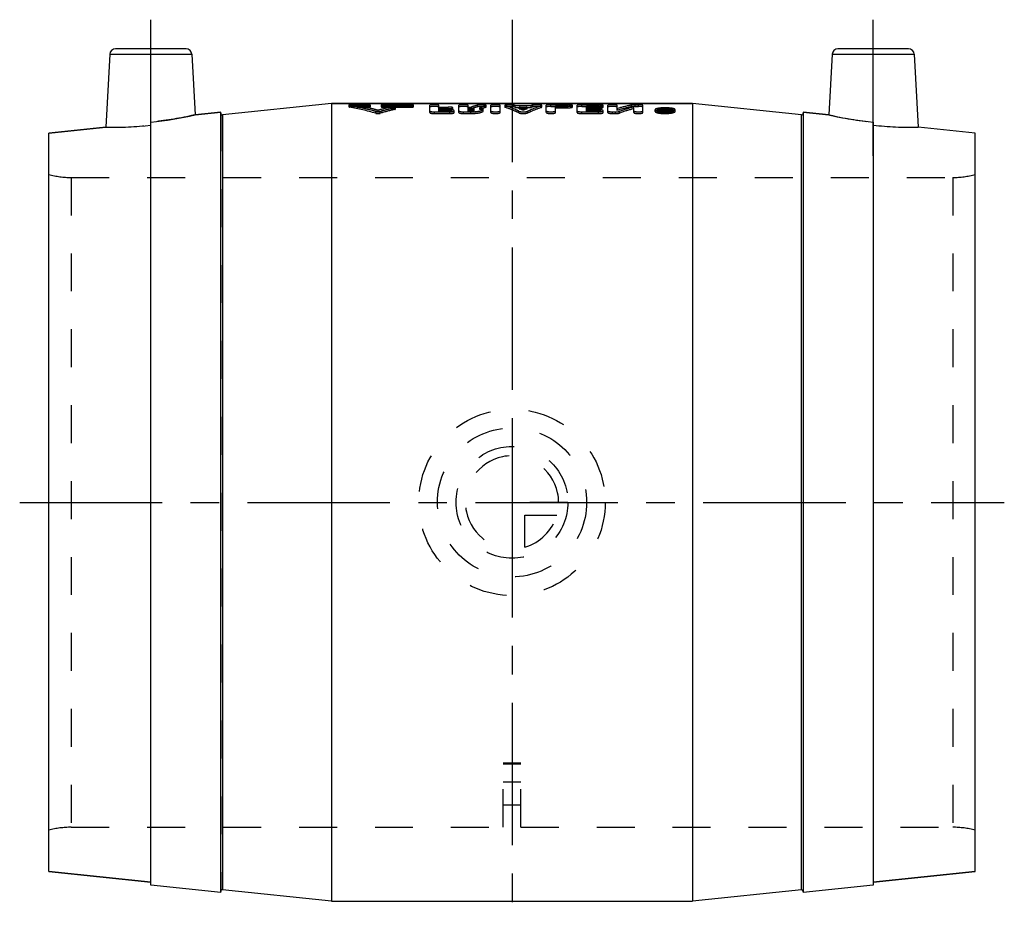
# Model space of a CAD drawing. Header units: millimetres. Extents: x 416 to 584, y 422 to 578.
import ezdxf

# ---------------------------------------------------------------- set-up
doc = ezdxf.new("R2010")
doc.units = ezdxf.units.MM
doc.header["$LTSCALE"] = 65.185185
doc.linetypes.add('CENTER', pattern=[0.6, 0.375, -0.075, 0.075, -0.075])
doc.linetypes.add('HIDDEN', pattern=[0.2, 0.1, -0.1])
doc.layers.get('0').update_dxf_attribs({"linetype": 'CONTINUOUS'})
for name, color, linetype in [('ACHSEN_S', 7, 'CONTINUOUS'), ('DEFAULT_2', 8, 'HIDDEN'), ('KOERPER', 7, 'CONTINUOUS'), ('KONST.EL_MIT_GEO', 7, 'CONTINUOUS'), ('KURVEN', 7, 'CONTINUOUS')]:
    doc.layers.add(name, color=color, linetype=linetype)

msp = doc.modelspace()

# ---------------------------------------------------------------- linework, layer by layer
at = {"color": 7, "linetype": 'Continuous'}
for p, q in [((445.05, 572.25), (445.6, 561.84)), ((445.6, 561.84), (450, 562.3)), ((420.5, 558.7), (430.29, 559.73)), ((438, 429.56), (438, 560.59))]:
    msp.add_line(p, q, dxfattribs=at)
for centre, radius, start, end in [((430.65, 629.19), 68.99, 276.1197, 282.5153), ((431.22, 623.33), 63.61, 269.1645, 276.1176)]:
    msp.add_arc(centre, radius, start, end, dxfattribs=at)
at = {"layer": 'ACHSEN_S', "color": 2, "linetype": 'CENTER'}
for p, q in [((500, 578.2), (500, 421.8)), ((415.5, 495.3), (584.5, 495.3))]:
    msp.add_line(p, q, dxfattribs=at)
at = {"layer": 'DEFAULT_2', "color": 8, "linetype": 'HIDDEN'}
msp.add_arc((431.21, 623.66), 63.94, 269.1827, 276.0994, dxfattribs=at)
msp.add_open_spline([(445.6, 561.84), (445.4, 561.8), (442.89, 561.25), (440.35, 560.84), (438, 560.59)], degree=3, knots=[0, 0, 0, 0, 0.077312, 1, 1, 1, 1], dxfattribs=at)
at = {"layer": 'KOERPER', "color": 2, "linetype": 'CENTER'}
for p, q in [((438, 554.81), (438, 578.2)), ((562, 554.81), (562, 578.2))]:
    msp.add_line(p, q, dxfattribs=at)
at = {"layer": 'KOERPER', "color": 7, "linetype": 'Continuous'}
for p, q in [((469, 563.8), (531, 563.8)), ((450, 562.3), (445.6, 561.84)), ((450, 428.3), (450, 562.3)), ((550, 562.3), (550, 428.3)), ((550, 562.3), (554.4, 561.84)), ((420.5, 431.9), (438, 430.06)), ((562, 430.06), (579.5, 431.9)), ((450, 428.3), (438, 429.56)), ((562, 429.56), (550, 428.3)), ((469, 426.8), (531, 426.8))]:
    msp.add_line(p, q, dxfattribs=at)
at = {"layer": 'KOERPER', "color": 8, "linetype": 'HIDDEN'}
for p, q in [((424.34, 551.1), (575.66, 551.1)), ((424.34, 439.5), (498.5, 439.5)), ((501.5, 439.5), (575.66, 439.5))]:
    msp.add_line(p, q, dxfattribs=at)
at = {"layer": 'KONST.EL_MIT_GEO', "color": 7, "linetype": 'Continuous'}
for p, q in [((444.05, 573.2), (431.95, 573.2)), ((568.05, 573.2), (555.95, 573.2)), ((430.95, 572.25), (430.29, 559.73)), ((430.95, 572.25), (445.05, 572.25)), ((445.05, 572.25), (445.6, 561.84)), ((554.95, 572.25), (554.4, 561.84)), ((554.95, 572.25), (569.05, 572.25)), ((569.05, 572.25), (569.71, 559.73)), ((469, 563.8), (450.33, 561.84)), ((469, 563.8), (469, 426.8)), ((531, 563.8), (469, 563.8)), ((531, 563.8), (531, 426.8)), ((549.67, 561.84), (531, 563.8)), ((450.33, 561.84), (450.33, 428.76)), ((549.67, 428.76), (549.67, 561.84)), ((554.4, 561.84), (550, 562.3)), ((430.29, 559.73), (420.5, 558.7)), ((562, 560.59), (562, 429.56)), ((579.5, 558.7), (569.71, 559.73)), ((420.5, 431.9), (420.5, 558.7)), ((579.5, 431.9), (579.5, 558.7)), ((438, 430.06), (420.5, 431.9)), ((579.5, 431.9), (562, 430.06)), ((469, 426.8), (450.33, 428.76)), ((549.67, 428.76), (531, 426.8))]:
    msp.add_line(p, q, dxfattribs=at)
at = {"layer": 'KONST.EL_MIT_GEO', "color": 8, "linetype": 'HIDDEN'}
for p, q in [((472, 563.53), (472, 563.23)), ((472.09, 563.2), (472.09, 563.49)), ((472.46, 563.29), (472.46, 563.59)), ((472.46, 563.59), (475.24, 563.59)), ((472.46, 563.29), (475.24, 563.29)), ((473.38, 563.17), (473.38, 563.47)), ((473.38, 563.47), (475.24, 563.47)), ((473.38, 563.17), (475.24, 563.17)), ((475.24, 563.17), (475.24, 563.59)), ((475.64, 562.99), (475.57, 563.01)), ((475.7, 563.23), (475.7, 563.53)), ((477.55, 563.53), (477.55, 563.23)), ((478.01, 563.17), (478.01, 563.59)), ((478.01, 563.59), (482.63, 563.59)), ((478.01, 563.47), (482.63, 563.47)), ((478.01, 563.29), (482.63, 563.29)), ((478.01, 563.17), (482.63, 563.17)), ((479.17, 562.88), (479.17, 563.18)), ((479.91, 562.79), (479.91, 563.08)), ((480, 562.83), (480, 563.13)), ((482.63, 563.17), (482.63, 563.59)), ((483.09, 563.23), (483.09, 563.53)), ((485.88, 562.25), (485.88, 563.49)), ((487.46, 562.42), (487.46, 563.49)), ((487.46, 563.2), (489.04, 563.2)), ((487.46, 562.93), (489.04, 562.93)), ((487.46, 562.91), (489.04, 562.91)), ((489.04, 562.63), (489.04, 563.2)), ((489.84, 562.77), (489.84, 563.07)), ((490.89, 562.25), (490.89, 563.49)), ((492.48, 562.42), (492.48, 563.49)), ((492.48, 563.2), (493.02, 563.2)), ((492.48, 562.93), (492.92, 562.93)), ((492.48, 562.91), (493.02, 562.91)), ((492.92, 562.42), (492.92, 562.93)), ((493.02, 562.91), (493.02, 563.2)), ((493.48, 562.53), (493.48, 562.82)), ((494.07, 563.23), (494.07, 563.53)), ((494.46, 562.8), (494.46, 563.09)), ((495.06, 562.53), (495.06, 562.82)), ((495.51, 563.14), (495.51, 563.44)), ((495.58, 563.19), (495.58, 563.49)), ((496.37, 562.25), (496.37, 563.49)), ((497.96, 562.25), (497.96, 563.49)), ((498.75, 563.49), (498.75, 563.19)), ((498.82, 563.14), (498.82, 563.44)), ((500.27, 563.23), (500.27, 563.53)), ((500.55, 563.14), (500.55, 563.44)), ((500.55, 563.44), (503.3, 563.44)), ((500.55, 563.14), (503.3, 563.14)), ((501.25, 562.91), (501.25, 563.2)), ((501.25, 563.2), (502.6, 563.2)), ((501.25, 562.91), (502.6, 562.91)), ((501.93, 562.64), (501.93, 562.94)), ((502.6, 562.91), (502.6, 563.2)), ((503.3, 563.14), (503.3, 563.44)), ((503.58, 563.23), (503.58, 563.53)), ((505.03, 563.14), (505.03, 563.44)), ((505.1, 563.19), (505.1, 563.49)), ((505.89, 562.25), (505.89, 563.49)), ((506.69, 563.29), (506.69, 563.59)), ((506.69, 563.59), (509.59, 563.59)), ((506.69, 563.29), (509.59, 563.29)), ((507.48, 562.25), (507.48, 563.37)), ((507.48, 563.37), (509.59, 563.37)), ((507.48, 563.08), (509.59, 563.08)), ((509.59, 563.08), (509.59, 563.59)), ((510.38, 563.19), (510.38, 563.49)), ((511.18, 562.25), (511.18, 563.49)), ((511.97, 563.29), (511.97, 563.59)), ((511.97, 563.59), (514.87, 563.59)), ((511.97, 563.29), (514.87, 563.29)), ((512.76, 562.42), (512.76, 563.37)), ((512.76, 563.37), (514.87, 563.37)), ((512.76, 563.2), (514.61, 563.2)), ((512.76, 563.08), (514.87, 563.08)), ((512.76, 562.93), (514.61, 562.93)), ((512.76, 562.91), (514.61, 562.91)), ((514.61, 562.63), (514.61, 563.2)), ((514.87, 563.08), (514.87, 563.59)), ((515.4, 562.77), (515.4, 563.07)), ((515.67, 563.19), (515.67, 563.49)), ((516.46, 562.25), (516.46, 563.49)), ((518.04, 562.63), (518.04, 563.49)), ((518.04, 562.93), (518.11, 562.95)), ((518.11, 562.95), (518.19, 562.97)), ((520.49, 563.24), (520.49, 563.54)), ((520.9, 562.25), (520.9, 563.2)), ((521.16, 563.29), (521.16, 563.59)), ((521.16, 563.59), (521.69, 563.59)), ((521.16, 563.29), (521.69, 563.29)), ((521.69, 563.29), (521.69, 563.59)), ((522.48, 562.25), (522.48, 563.49)), ((525.88, 562.25), (525.88, 562.92)), ((525.88, 562.92), (526.15, 562.92)), ((526.15, 562.31), (526.15, 562.92)), ((526.38, 562.9), (526.4, 562.92)), ((526.4, 562.62), (526.4, 562.92)), ((526.4, 562.92), (526.67, 562.92)), ((526.68, 562.34), (526.67, 562.92)), ((450, 562.14), (450, 428.46)), ((476.63, 562.12), (476.63, 562.42)), ((477.01, 562.34), (477.01, 562.64)), ((477.38, 562.12), (477.38, 562.42)), ((486.67, 562.08), (486.67, 562.37)), ((486.67, 562.37), (489.31, 562.37)), ((486.67, 562.08), (489.31, 562.08)), ((487.46, 562.71), (489.31, 562.71)), ((487.46, 562.63), (489.04, 562.63)), ((487.46, 562.42), (489.31, 562.42)), ((489.31, 562.42), (489.31, 562.71)), ((489.31, 562.08), (489.31, 562.37)), ((490.1, 562.25), (490.1, 562.55)), ((491.69, 562.08), (491.69, 562.37)), ((491.69, 562.37), (492.92, 562.37)), ((491.69, 562.08), (492.92, 562.08)), ((492.48, 562.71), (492.92, 562.71)), ((492.48, 562.63), (492.92, 562.63)), ((492.48, 562.42), (492.92, 562.42)), ((492.92, 562.08), (492.92, 562.37)), ((501.2, 562.18), (501.2, 562.48)), ((502.65, 562.18), (502.65, 562.48)), ((511.97, 562.08), (511.97, 562.37)), ((511.97, 562.37), (514.87, 562.37)), ((511.97, 562.08), (514.87, 562.08)), ((512.76, 562.71), (514.87, 562.71)), ((512.76, 562.63), (514.61, 562.63)), ((512.76, 562.42), (514.87, 562.42)), ((514.87, 562.42), (514.87, 562.71)), ((514.87, 562.08), (514.87, 562.37)), ((515.67, 562.25), (515.67, 562.55)), ((517.25, 562.08), (517.25, 562.37)), ((517.25, 562.37), (517.78, 562.37)), ((517.25, 562.08), (517.78, 562.08)), ((517.78, 562.08), (517.78, 562.37)), ((518.45, 562.16), (518.45, 562.46)), ((524.56, 562.44), (524.56, 562.74)), ((524.96, 562.44), (524.96, 562.74)), ((525.88, 562.62), (526.15, 562.62)), ((525.88, 562.55), (526.28, 562.55)), ((525.88, 562.25), (526.28, 562.25)), ((526.15, 562.77), (526.23, 562.77)), ((526.15, 562.72), (526.28, 562.72)), ((526.15, 562.6), (526.28, 562.6)), ((526.15, 562.47), (526.23, 562.47)), ((526.15, 562.42), (526.28, 562.42)), ((526.15, 562.31), (526.28, 562.31)), ((526.23, 562.47), (526.23, 562.77)), ((526.28, 562.25), (526.28, 562.72)), ((526.4, 562.62), (526.67, 562.62)), ((526.41, 562.34), (526.41, 562.69)), ((526.49, 562.46), (526.49, 562.76)), ((527.6, 562.44), (527.6, 562.74)), ((528, 562.44), (528, 562.74)), ((550, 562.14), (550, 428.46)), ((424.34, 551.1), (424.34, 439.5)), ((424.34, 551.1), (575.66, 551.1)), ((575.66, 551.1), (575.66, 439.5)), ((501.5, 450.48), (498.5, 450.48)), ((498.5, 439.5), (498.5, 450.48)), ((501.5, 450.44), (498.5, 450.44)), ((501.5, 450.34), (498.5, 450.34)), ((501.5, 439.5), (501.5, 450.48)), ((498.5, 447.33), (501.5, 447.33)), ((501.5, 443.3), (498.5, 443.3))]:
    msp.add_line(p, q, dxfattribs=at)
at = {"layer": 'KONST.EL_MIT_GEO', "color": 7, "linetype": 'Continuous'}
for centre, radius, start, end in [((431.95, 572.2), 1, 90, 177), ((444.05, 572.2), 1, 3, 90), ((555.95, 572.2), 1, 90, 177), ((568.05, 572.2), 1, 3, 90), ((450.3, 562.14), 0.3, 180, 276), ((549.7, 562.14), 0.3, 264, 360), ((568.79, 623.66), 63.94, 263.9006, 270.8173), ((450.3, 428.46), 0.3, 84, 180), ((549.7, 428.46), 0.3, 10.6658, 96)]:
    msp.add_arc(centre, radius, start, end, dxfattribs=at)
at = {"layer": 'KONST.EL_MIT_GEO', "color": 8, "linetype": 'HIDDEN'}
for centre, radius, start, end in [((464.74, 522.44), 41.71, 73.4335, 79.8429), ((464.74, 521.98), 41.86, 73.502, 79.8868), ((466.07, 523.25), 40.88, 76.5519, 79.6865), ((465.95, 522.22), 41.62, 74.5914, 79.7062), ((465.82, 522.2), 41.96, 74.535, 76.4606), ((488.13, 522.43), 41.72, 102.4054, 105.4698), ((488.13, 521.98), 41.87, 102.3529, 105.4054), ((489.41, 521.94), 42.22, 103.0035, 106.5545), ((489.41, 521.5), 42.37, 102.9486, 106.4862), ((498.65, 546.98), 17.17, 105.4888, 109.1571), ((498.65, 546.63), 17.22, 105.4244, 109.0794), ((500.5, 546.7), 17.47, 106.5957, 110.2022), ((500.49, 546.34), 17.52, 106.5272, 110.121), ((495.98, 548.95), 15.19, 72.4974, 73.6236), ((495.99, 548.6), 15.24, 72.5691, 73.6912), ((495.57, 547.77), 16.45, 67.2716, 69.7959), ((495.58, 547.42), 16.49, 67.3608, 69.877), ((508.28, 547.77), 16.45, 110.2041, 112.7284), ((508.27, 547.42), 16.49, 110.123, 112.6392), ((507.87, 548.95), 15.19, 106.3764, 107.5026), ((507.86, 548.6), 15.24, 106.3088, 107.4309), ((526.42, 534.25), 29.6, 101.5474, 106.4319), ((526.41, 534.71), 29.43, 101.5926, 106.2029), ((528.6, 533.57), 30.62, 104.5631, 109.3526), ((528.59, 533.17), 30.72, 104.5019, 109.2743), ((526.26, 554.09), 8.97, 91.7096, 92.9493), ((526.28, 553.4), 9.66, 90.5586, 91.7133), ((526.28, 553.14), 9.92, 89.4259, 90.5641), ((531.4, 556.96), 7.77, 130.1855, 131.6699), ((526.29, 553.45), 9.61, 88.2716, 89.4314), ((531.66, 556.97), 7.76, 129.9991, 131.7963), ((526.24, 567.69), 5.22, 264.8889, 266.6673), ((526.27, 568.14), 5.68, 266.6606, 268.3809), ((526.28, 568.49), 6.03, 268.3768, 269.9947), ((531.36, 556.69), 7.73, 129.8742, 131.5477), ((526.28, 568.53), 6.07, 269.9875, 271.2333), ((526.28, 568.41), 5.95, 271.235, 271.6031), ((526.3, 568.08), 5.62, 271.585, 273.8984), ((526.35, 561.65), 1.12, 81.1808, 83.1344), ((531.64, 556.67), 7.75, 129.8758, 131.6718), ((569.35, 629.19), 68.99, 257.4847, 263.8803), ((568.78, 623.33), 63.61, 263.8824, 270.8355), ((424.34, 566.1), 15, 255.1649, 270), ((575.66, 566.1), 15, 270, 284.8351), ((424.34, 424.5), 15, 90, 104.8351), ((575.66, 424.5), 15, 75.1649, 90), ((549.7, 428.46), 0.3, 0, 10.6658)]:
    msp.add_arc(centre, radius, start, end, dxfattribs=at)
for points, knots in [([(472.46, 563.59), (472.4, 563.59), (472.3, 563.58), (472.15, 563.57), (472.06, 563.56), (472, 563.54), (472, 563.53)], [0, 0, 0, 0, 0.376176, 0.695222, 0.909974, 1, 1, 1, 1]), ([(472, 563.53), (472, 563.52), (472.04, 563.5), (472.07, 563.5), (472.09, 563.49)], [0, 0, 0, 0, 0.302162, 1, 1, 1, 1]), ([(472.46, 563.29), (472.4, 563.29), (472.3, 563.29), (472.15, 563.28), (472.06, 563.26), (472, 563.25), (472, 563.23)], [0, 0, 0, 0, 0.376233, 0.695319, 0.910073, 1, 1, 1, 1]), ([(472, 563.23), (472, 563.22), (472.04, 563.21), (472.07, 563.2), (472.09, 563.2)], [0, 0, 0, 0, 0.301857, 1, 1, 1, 1]), ([(475.7, 563.53), (475.7, 563.54), (475.63, 563.56), (475.55, 563.57), (475.4, 563.58), (475.29, 563.59), (475.24, 563.59)], [0, 0, 0, 0, 0.088266, 0.305416, 0.62601, 1, 1, 1, 1]), ([(475.24, 563.47), (475.29, 563.47), (475.4, 563.47), (475.55, 563.48), (475.63, 563.5), (475.7, 563.52), (475.7, 563.53)], [0, 0, 0, 0, 0.375391, 0.694988, 0.911312, 1, 1, 1, 1]), ([(475.7, 563.23), (475.7, 563.25), (475.63, 563.26), (475.55, 563.28), (475.4, 563.29), (475.29, 563.29), (475.24, 563.29)], [0, 0, 0, 0, 0.088167, 0.305319, 0.625953, 1, 1, 1, 1]), ([(475.24, 563.17), (475.29, 563.17), (475.4, 563.17), (475.55, 563.19), (475.63, 563.2), (475.7, 563.22), (475.7, 563.23)], [0, 0, 0, 0, 0.375452, 0.695091, 0.911414, 1, 1, 1, 1]), ([(478.01, 563.59), (477.95, 563.59), (477.84, 563.58), (477.69, 563.57), (477.61, 563.56), (477.55, 563.54), (477.55, 563.53)], [0, 0, 0, 0, 0.375817, 0.695593, 0.911728, 1, 1, 1, 1]), ([(477.55, 563.53), (477.55, 563.52), (477.61, 563.5), (477.69, 563.48), (477.84, 563.47), (477.95, 563.47), (478.01, 563.47)], [0, 0, 0, 0, 0.088682, 0.30602, 0.626432, 1, 1, 1, 1]), ([(478.01, 563.29), (477.95, 563.29), (477.84, 563.29), (477.69, 563.28), (477.61, 563.26), (477.55, 563.25), (477.55, 563.23)], [0, 0, 0, 0, 0.375875, 0.695691, 0.911827, 1, 1, 1, 1]), ([(477.55, 563.23), (477.55, 563.22), (477.61, 563.2), (477.69, 563.19), (477.84, 563.17), (477.95, 563.17), (478.01, 563.17)], [0, 0, 0, 0, 0.08858, 0.305918, 0.626372, 1, 1, 1, 1]), ([(480, 563.13), (480, 563.14), (479.97, 563.16), (479.87, 563.19), (479.67, 563.21), (479.42, 563.21), (479.25, 563.19), (479.17, 563.18)], [0, 0, 0, 0, 0.038516, 0.118811, 0.388873, 0.725499, 1, 1, 1, 1]), ([(480, 562.83), (480, 562.84), (479.97, 562.87), (479.87, 562.89), (479.67, 562.91), (479.42, 562.91), (479.25, 562.9), (479.17, 562.88)], [0, 0, 0, 0, 0.038433, 0.118707, 0.388794, 0.725472, 1, 1, 1, 1]), ([(479.91, 563.08), (479.94, 563.09), (479.97, 563.09), (480, 563.12), (480, 563.13)], [0, 0, 0, 0, 0.679785, 1, 1, 1, 1]), ([(479.91, 562.79), (479.94, 562.79), (479.97, 562.8), (480, 562.82), (480, 562.83)], [0, 0, 0, 0, 0.680192, 1, 1, 1, 1]), ([(483.09, 563.53), (483.09, 563.54), (483.03, 563.56), (482.95, 563.57), (482.8, 563.58), (482.69, 563.59), (482.63, 563.59)], [0, 0, 0, 0, 0.088266, 0.305416, 0.62601, 1, 1, 1, 1]), ([(482.63, 563.47), (482.69, 563.47), (482.8, 563.47), (482.95, 563.48), (483.03, 563.5), (483.09, 563.52), (483.09, 563.53)], [0, 0, 0, 0, 0.375391, 0.694988, 0.911312, 1, 1, 1, 1]), ([(483.09, 563.23), (483.09, 563.25), (483.03, 563.26), (482.95, 563.28), (482.8, 563.29), (482.69, 563.29), (482.63, 563.29)], [0, 0, 0, 0, 0.088167, 0.305319, 0.625953, 1, 1, 1, 1]), ([(482.63, 563.17), (482.69, 563.17), (482.8, 563.17), (482.95, 563.19), (483.03, 563.2), (483.09, 563.22), (483.09, 563.23)], [0, 0, 0, 0, 0.375452, 0.695091, 0.911414, 1, 1, 1, 1]), ([(487.46, 563.49), (487.46, 563.51), (487.35, 563.54), (487.21, 563.56), (486.95, 563.58), (486.67, 563.59), (486.38, 563.58), (486.13, 563.56), (485.98, 563.54), (485.88, 563.51), (485.88, 563.49)], [0, 0, 0, 0, 0.04483, 0.152986, 0.311648, 0.499444, 0.687159, 0.846224, 0.955526, 1, 1, 1, 1]), ([(487.46, 563.19), (487.46, 563.21), (487.35, 563.24), (487.21, 563.27), (486.95, 563.29), (486.67, 563.29), (486.38, 563.29), (486.13, 563.27), (485.98, 563.24), (485.88, 563.21), (485.88, 563.19)], [0, 0, 0, 0, 0.044778, 0.152935, 0.311618, 0.499444, 0.687189, 0.846275, 0.955578, 1, 1, 1, 1]), ([(489.84, 563.07), (489.84, 563.1), (489.74, 563.14), (489.58, 563.17), (489.33, 563.2), (489.15, 563.2), (489.04, 563.2)], [0, 0, 0, 0, 0.097234, 0.312274, 0.631027, 1, 1, 1, 1]), ([(489.04, 562.93), (489.15, 562.93), (489.33, 562.93), (489.59, 562.96), (489.74, 563), (489.84, 563.04), (489.84, 563.07)], [0, 0, 0, 0, 0.370216, 0.685653, 0.901568, 1, 1, 1, 1]), ([(489.84, 562.77), (489.84, 562.8), (489.74, 562.85), (489.58, 562.87), (489.33, 562.9), (489.15, 562.91), (489.04, 562.91)], [0, 0, 0, 0, 0.097078, 0.312118, 0.630935, 1, 1, 1, 1]), ([(489.04, 562.63), (489.15, 562.63), (489.33, 562.64), (489.59, 562.67), (489.74, 562.7), (489.84, 562.75), (489.84, 562.77)], [0, 0, 0, 0, 0.370315, 0.685817, 0.901728, 1, 1, 1, 1]), ([(492.48, 563.49), (492.48, 563.51), (492.37, 563.54), (492.23, 563.56), (491.97, 563.58), (491.69, 563.59), (491.4, 563.58), (491.15, 563.56), (491, 563.54), (490.89, 563.51), (490.89, 563.49)], [0, 0, 0, 0, 0.04483, 0.152986, 0.311648, 0.499444, 0.687159, 0.846224, 0.955526, 1, 1, 1, 1]), ([(492.48, 563.19), (492.48, 563.21), (492.37, 563.24), (492.23, 563.27), (491.97, 563.29), (491.69, 563.29), (491.4, 563.29), (491.15, 563.27), (491, 563.24), (490.89, 563.21), (490.89, 563.19)], [0, 0, 0, 0, 0.044778, 0.152935, 0.311618, 0.499444, 0.687189, 0.846275, 0.955578, 1, 1, 1, 1]), ([(492.92, 562.93), (492.99, 562.93), (493.12, 562.92), (493.3, 562.9), (493.41, 562.88), (493.48, 562.84), (493.48, 562.82)], [0, 0, 0, 0, 0.366861, 0.682656, 0.898462, 1, 1, 1, 1]), ([(492.92, 562.37), (493.19, 562.37), (493.7, 562.39), (494.37, 562.48), (494.8, 562.6), (495.01, 562.72), (495.06, 562.79), (495.06, 562.82)], [0, 0, 0, 0, 0.365623, 0.678031, 0.894149, 0.959212, 1, 1, 1, 1]), ([(493.48, 562.82), (493.48, 562.8), (493.41, 562.76), (493.3, 562.74), (493.12, 562.71), (492.99, 562.71), (492.92, 562.71)], [0, 0, 0, 0, 0.102475, 0.318827, 0.630211, 1, 1, 1, 1]), ([(495.58, 563.49), (495.58, 563.5), (495.5, 563.53), (495.39, 563.55), (495.19, 563.58), (494.87, 563.59), (494.49, 563.58), (494.19, 563.56), (494.07, 563.53)], [0, 0, 0, 0, 0.037028, 0.123299, 0.254341, 0.416057, 0.756896, 1, 1, 1, 1]), ([(495.58, 563.19), (495.58, 563.21), (495.5, 563.24), (495.39, 563.26), (495.19, 563.28), (494.87, 563.29), (494.49, 563.29), (494.19, 563.27), (494.07, 563.23)], [0, 0, 0, 0, 0.036972, 0.123232, 0.254281, 0.416012, 0.756888, 1, 1, 1, 1]), ([(495.06, 562.82), (495.06, 562.89), (494.81, 563.03), (494.61, 563.07), (494.46, 563.09)], [0, 0, 0, 0, 0.319547, 1, 1, 1, 1]), ([(495.06, 562.53), (495.06, 562.6), (494.81, 562.74), (494.61, 562.77), (494.46, 562.8)], [0, 0, 0, 0, 0.319155, 1, 1, 1, 1]), ([(495.51, 563.44), (495.52, 563.44), (495.54, 563.45), (495.58, 563.47), (495.58, 563.49)], [0, 0, 0, 0, 0.392709, 1, 1, 1, 1]), ([(495.51, 563.14), (495.52, 563.15), (495.54, 563.16), (495.58, 563.17), (495.58, 563.19)], [0, 0, 0, 0, 0.393022, 1, 1, 1, 1]), ([(497.96, 563.49), (497.96, 563.51), (497.85, 563.54), (497.71, 563.56), (497.45, 563.58), (497.17, 563.59), (496.88, 563.58), (496.62, 563.56), (496.48, 563.54), (496.37, 563.51), (496.37, 563.49)], [0, 0, 0, 0, 0.04483, 0.152986, 0.311648, 0.499444, 0.687159, 0.846224, 0.955526, 1, 1, 1, 1]), ([(497.96, 563.19), (497.96, 563.21), (497.85, 563.24), (497.71, 563.27), (497.45, 563.29), (497.17, 563.29), (496.88, 563.29), (496.62, 563.27), (496.48, 563.24), (496.37, 563.21), (496.37, 563.19)], [0, 0, 0, 0, 0.044778, 0.152935, 0.311618, 0.499444, 0.687189, 0.846275, 0.955578, 1, 1, 1, 1]), ([(500.27, 563.53), (500.15, 563.56), (499.85, 563.58), (499.47, 563.59), (499.15, 563.58), (498.94, 563.56), (498.83, 563.53), (498.75, 563.51), (498.75, 563.49)], [0, 0, 0, 0, 0.238475, 0.578849, 0.741865, 0.87427, 0.962062, 1, 1, 1, 1]), ([(498.75, 563.49), (498.75, 563.48), (498.76, 563.46), (498.79, 563.45), (498.82, 563.44)], [0, 0, 0, 0, 0.143122, 1, 1, 1, 1]), ([(500.27, 563.23), (500.15, 563.26), (499.85, 563.28), (499.47, 563.29), (499.15, 563.28), (498.94, 563.26), (498.83, 563.24), (498.75, 563.21), (498.75, 563.19)], [0, 0, 0, 0, 0.238482, 0.578892, 0.741923, 0.874335, 0.962119, 1, 1, 1, 1]), ([(498.75, 563.19), (498.75, 563.18), (498.76, 563.16), (498.79, 563.15), (498.82, 563.14)], [0, 0, 0, 0, 0.142769, 1, 1, 1, 1]), ([(501.2, 562.48), (501, 562.57), (500.23, 562.94), (499.43, 563.25), (498.82, 563.44)], [0, 0, 0, 0, 0.255675, 1, 1, 1, 1]), ([(501.2, 562.18), (501, 562.28), (500.23, 562.65), (499.43, 562.95), (498.82, 563.14)], [0, 0, 0, 0, 0.255629, 1, 1, 1, 1]), ([(502.65, 562.48), (502.85, 562.57), (503.62, 562.94), (504.42, 563.25), (505.03, 563.44)], [0, 0, 0, 0, 0.255675, 1, 1, 1, 1]), ([(502.65, 562.18), (502.85, 562.28), (503.62, 562.65), (504.42, 562.95), (505.03, 563.14)], [0, 0, 0, 0, 0.255629, 1, 1, 1, 1]), ([(505.1, 563.49), (505.1, 563.5), (505.02, 563.53), (504.91, 563.56), (504.7, 563.58), (504.38, 563.59), (504, 563.58), (503.7, 563.56), (503.58, 563.53)], [0, 0, 0, 0, 0.037333, 0.124486, 0.256676, 0.419529, 0.760784, 1, 1, 1, 1]), ([(505.1, 563.19), (505.1, 563.21), (505.02, 563.24), (504.91, 563.26), (504.7, 563.28), (504.38, 563.29), (504, 563.28), (503.7, 563.26), (503.58, 563.23)], [0, 0, 0, 0, 0.037277, 0.12442, 0.256617, 0.419486, 0.760776, 1, 1, 1, 1]), ([(505.03, 563.44), (505.04, 563.45), (505.07, 563.45), (505.1, 563.47), (505.1, 563.49)], [0, 0, 0, 0, 0.389709, 1, 1, 1, 1]), ([(505.03, 563.14), (505.04, 563.15), (505.07, 563.16), (505.1, 563.17), (505.1, 563.19)], [0, 0, 0, 0, 0.390036, 1, 1, 1, 1]), ([(506.69, 563.59), (506.58, 563.59), (506.4, 563.58), (506.14, 563.56), (506, 563.54), (505.89, 563.51), (505.89, 563.49)], [0, 0, 0, 0, 0.373637, 0.693463, 0.910542, 1, 1, 1, 1]), ([(506.69, 563.29), (506.58, 563.29), (506.4, 563.29), (506.14, 563.27), (506, 563.24), (505.89, 563.21), (505.89, 563.19)], [0, 0, 0, 0, 0.373697, 0.693566, 0.910646, 1, 1, 1, 1]), ([(510.38, 563.49), (510.38, 563.51), (510.28, 563.54), (510.13, 563.56), (509.88, 563.58), (509.69, 563.59), (509.59, 563.59)], [0, 0, 0, 0, 0.089455, 0.304418, 0.626371, 1, 1, 1, 1]), ([(509.59, 563.37), (509.69, 563.37), (509.88, 563.38), (510.13, 563.4), (510.28, 563.43), (510.38, 563.46), (510.38, 563.49)], [0, 0, 0, 0, 0.375105, 0.693759, 0.909466, 1, 1, 1, 1]), ([(510.38, 563.19), (510.38, 563.21), (510.27, 563.24), (510.13, 563.27), (509.88, 563.29), (509.69, 563.29), (509.59, 563.29)], [0, 0, 0, 0, 0.08935, 0.304315, 0.626311, 1, 1, 1, 1]), ([(509.59, 563.08), (509.69, 563.08), (509.88, 563.08), (510.13, 563.1), (510.28, 563.13), (510.38, 563.16), (510.38, 563.19)], [0, 0, 0, 0, 0.37517, 0.693868, 0.909575, 1, 1, 1, 1]), ([(511.97, 563.59), (511.87, 563.59), (511.68, 563.58), (511.43, 563.56), (511.29, 563.54), (511.18, 563.51), (511.18, 563.49)], [0, 0, 0, 0, 0.373637, 0.693463, 0.910542, 1, 1, 1, 1]), ([(511.97, 563.29), (511.87, 563.29), (511.68, 563.29), (511.43, 563.27), (511.29, 563.24), (511.18, 563.21), (511.18, 563.19)], [0, 0, 0, 0, 0.373697, 0.693566, 0.910646, 1, 1, 1, 1]), ([(515.4, 563.07), (515.4, 563.1), (515.3, 563.14), (515.15, 563.17), (514.9, 563.2), (514.71, 563.2), (514.61, 563.2)], [0, 0, 0, 0, 0.097234, 0.312274, 0.631027, 1, 1, 1, 1]), ([(514.61, 562.93), (514.71, 562.93), (514.9, 562.93), (515.15, 562.96), (515.3, 563), (515.4, 563.04), (515.4, 563.07)], [0, 0, 0, 0, 0.370216, 0.685653, 0.901568, 1, 1, 1, 1]), ([(515.4, 562.77), (515.4, 562.8), (515.3, 562.85), (515.15, 562.87), (514.9, 562.9), (514.71, 562.91), (514.61, 562.91)], [0, 0, 0, 0, 0.097078, 0.312118, 0.630935, 1, 1, 1, 1]), ([(514.61, 562.63), (514.71, 562.63), (514.9, 562.64), (515.15, 562.67), (515.3, 562.7), (515.4, 562.75), (515.4, 562.77)], [0, 0, 0, 0, 0.370315, 0.685817, 0.901728, 1, 1, 1, 1]), ([(515.67, 563.49), (515.67, 563.51), (515.56, 563.54), (515.42, 563.56), (515.16, 563.58), (514.97, 563.59), (514.87, 563.59)], [0, 0, 0, 0, 0.089455, 0.304418, 0.626371, 1, 1, 1, 1]), ([(514.87, 563.37), (514.98, 563.37), (515.16, 563.38), (515.42, 563.4), (515.56, 563.43), (515.67, 563.46), (515.67, 563.49)], [0, 0, 0, 0, 0.375105, 0.693759, 0.909466, 1, 1, 1, 1]), ([(515.67, 563.19), (515.67, 563.21), (515.56, 563.24), (515.42, 563.27), (515.16, 563.29), (514.97, 563.29), (514.87, 563.29)], [0, 0, 0, 0, 0.08935, 0.304315, 0.626311, 1, 1, 1, 1]), ([(514.87, 563.08), (514.98, 563.08), (515.16, 563.08), (515.42, 563.1), (515.56, 563.13), (515.67, 563.16), (515.67, 563.19)], [0, 0, 0, 0, 0.37517, 0.693868, 0.909575, 1, 1, 1, 1]), ([(518.04, 563.49), (518.04, 563.51), (517.93, 563.54), (517.79, 563.56), (517.54, 563.58), (517.25, 563.59), (516.97, 563.58), (516.71, 563.56), (516.57, 563.54), (516.46, 563.51), (516.46, 563.49)], [0, 0, 0, 0, 0.04483, 0.152986, 0.311648, 0.499444, 0.687159, 0.846224, 0.955526, 1, 1, 1, 1]), ([(518.04, 563.19), (518.04, 563.21), (517.93, 563.24), (517.79, 563.27), (517.54, 563.29), (517.25, 563.29), (516.97, 563.29), (516.71, 563.27), (516.57, 563.24), (516.46, 563.21), (516.46, 563.19)], [0, 0, 0, 0, 0.044778, 0.152935, 0.311618, 0.499444, 0.687189, 0.846275, 0.955578, 1, 1, 1, 1]), ([(521.16, 563.59), (521.1, 563.59), (520.87, 563.58), (520.65, 563.57), (520.49, 563.54)], [0, 0, 0, 0, 0.293434, 1, 1, 1, 1]), ([(521.16, 563.29), (521.1, 563.29), (520.87, 563.29), (520.65, 563.27), (520.49, 563.24)], [0, 0, 0, 0, 0.293442, 1, 1, 1, 1]), ([(522.48, 563.49), (522.48, 563.51), (522.38, 563.54), (522.23, 563.56), (521.98, 563.58), (521.79, 563.59), (521.69, 563.59)], [0, 0, 0, 0, 0.088839, 0.305025, 0.624888, 1, 1, 1, 1]), ([(522.48, 563.19), (522.48, 563.21), (522.38, 563.24), (522.23, 563.27), (521.98, 563.29), (521.79, 563.29), (521.69, 563.29)], [0, 0, 0, 0, 0.088735, 0.304923, 0.624828, 1, 1, 1, 1]), ([(524.75, 562.89), (524.72, 562.88), (524.65, 562.85), (524.56, 562.79), (524.56, 562.74)], [0, 0, 0, 0, 0.360885, 1, 1, 1, 1]), ([(525.43, 563.02), (525.36, 563.01), (525.13, 562.98), (524.9, 562.94), (524.75, 562.89)], [0, 0, 0, 0, 0.301203, 1, 1, 1, 1]), ([(524.96, 562.74), (524.96, 562.78), (525.12, 562.88), (525.38, 562.93), (525.8, 562.98), (526.28, 562.99), (526.76, 562.98), (527.18, 562.93), (527.44, 562.88), (527.6, 562.78), (527.6, 562.74)], [0, 0, 0, 0, 0.050829, 0.158991, 0.315535, 0.498908, 0.683005, 0.839722, 0.948806, 1, 1, 1, 1]), ([(525.8, 563.05), (525.76, 563.04), (525.64, 563.04), (525.52, 563.03), (525.43, 563.02)], [0, 0, 0, 0, 0.258504, 1, 1, 1, 1]), ([(527.14, 563.02), (527.09, 563.02), (526.91, 563.04), (526.72, 563.05), (526.58, 563.05)], [0, 0, 0, 0, 0.23733, 1, 1, 1, 1]), ([(527.46, 562.98), (527.43, 562.98), (527.33, 563), (527.22, 563.01), (527.14, 563.02)], [0, 0, 0, 0, 0.234474, 1, 1, 1, 1]), ([(528, 562.74), (528, 562.8), (527.77, 562.92), (527.59, 562.95), (527.46, 562.98)], [0, 0, 0, 0, 0.317014, 1, 1, 1, 1]), ([(476.63, 562.42), (476.75, 562.38), (477.01, 562.37), (477.26, 562.38), (477.38, 562.42)], [0, 0, 0, 0, 0.499834, 1, 1, 1, 1]), ([(476.63, 562.12), (476.75, 562.09), (477.01, 562.07), (477.26, 562.09), (477.38, 562.12)], [0, 0, 0, 0, 0.499834, 1, 1, 1, 1]), ([(485.88, 562.55), (485.88, 562.52), (485.97, 562.46), (486.13, 562.42), (486.38, 562.38), (486.57, 562.37), (486.67, 562.37)], [0, 0, 0, 0, 0.106278, 0.323537, 0.636251, 1, 1, 1, 1]), ([(485.88, 562.25), (485.88, 562.22), (485.97, 562.16), (486.13, 562.12), (486.38, 562.09), (486.57, 562.08), (486.67, 562.08)], [0, 0, 0, 0, 0.106068, 0.323315, 0.636117, 1, 1, 1, 1]), ([(489.65, 562.7), (489.62, 562.7), (489.51, 562.71), (489.39, 562.71), (489.31, 562.71)], [0, 0, 0, 0, 0.240375, 1, 1, 1, 1]), ([(489.31, 562.37), (489.41, 562.37), (489.6, 562.38), (489.85, 562.42), (490.01, 562.46), (490.1, 562.52), (490.1, 562.55)], [0, 0, 0, 0, 0.364502, 0.676313, 0.892738, 1, 1, 1, 1]), ([(490.1, 562.25), (490.1, 562.28), (490.01, 562.34), (489.85, 562.38), (489.6, 562.41), (489.41, 562.42), (489.31, 562.42)], [0, 0, 0, 0, 0.105776, 0.32119, 0.636392, 1, 1, 1, 1]), ([(489.31, 562.08), (489.41, 562.08), (489.6, 562.09), (489.85, 562.12), (490.01, 562.16), (490.1, 562.22), (490.1, 562.25)], [0, 0, 0, 0, 0.364635, 0.676534, 0.89295, 1, 1, 1, 1]), ([(490.1, 562.55), (490.1, 562.57), (490.06, 562.61), (489.91, 562.66), (489.76, 562.68), (489.65, 562.7)], [0, 0, 0, 0, 0.113891, 0.317212, 1, 1, 1, 1]), ([(490.89, 562.55), (490.89, 562.52), (490.99, 562.46), (491.15, 562.42), (491.4, 562.38), (491.59, 562.37), (491.69, 562.37)], [0, 0, 0, 0, 0.106278, 0.323537, 0.636251, 1, 1, 1, 1]), ([(490.89, 562.25), (490.89, 562.22), (490.99, 562.16), (491.15, 562.12), (491.4, 562.09), (491.59, 562.08), (491.69, 562.08)], [0, 0, 0, 0, 0.106068, 0.323315, 0.636117, 1, 1, 1, 1]), ([(492.92, 562.63), (492.99, 562.63), (493.12, 562.63), (493.3, 562.61), (493.41, 562.58), (493.48, 562.55), (493.48, 562.53)], [0, 0, 0, 0, 0.366971, 0.682842, 0.898644, 1, 1, 1, 1]), ([(492.92, 562.08), (493.19, 562.08), (493.7, 562.1), (494.37, 562.19), (494.8, 562.31), (495.01, 562.42), (495.06, 562.5), (495.06, 562.53)], [0, 0, 0, 0, 0.365746, 0.678234, 0.894342, 0.95934, 1, 1, 1, 1]), ([(493.48, 562.53), (493.48, 562.51), (493.41, 562.47), (493.3, 562.44), (493.12, 562.42), (492.99, 562.42), (492.92, 562.42)], [0, 0, 0, 0, 0.102289, 0.318636, 0.630095, 1, 1, 1, 1]), ([(496.37, 562.55), (496.37, 562.52), (496.47, 562.46), (496.63, 562.42), (496.88, 562.38), (497.16, 562.37), (497.45, 562.38), (497.7, 562.42), (497.86, 562.46), (497.96, 562.52), (497.96, 562.55)], [0, 0, 0, 0, 0.053563, 0.162248, 0.317364, 0.499474, 0.681487, 0.836973, 0.94681, 1, 1, 1, 1]), ([(496.37, 562.25), (496.37, 562.22), (496.47, 562.16), (496.63, 562.12), (496.88, 562.09), (497.16, 562.08), (497.45, 562.09), (497.7, 562.12), (497.86, 562.16), (497.96, 562.22), (497.96, 562.25)], [0, 0, 0, 0, 0.053457, 0.162138, 0.317298, 0.499474, 0.681554, 0.837084, 0.946915, 1, 1, 1, 1]), ([(501.2, 562.48), (501.29, 562.43), (501.54, 562.39), (501.92, 562.36), (502.31, 562.39), (502.56, 562.43), (502.65, 562.48)], [0, 0, 0, 0, 0.204557, 0.499105, 0.794214, 1, 1, 1, 1]), ([(501.2, 562.18), (501.29, 562.14), (501.54, 562.1), (501.92, 562.07), (502.31, 562.1), (502.56, 562.14), (502.65, 562.18)], [0, 0, 0, 0, 0.204526, 0.499105, 0.794245, 1, 1, 1, 1]), ([(505.89, 562.55), (505.89, 562.52), (505.99, 562.46), (506.15, 562.42), (506.4, 562.38), (506.68, 562.37), (506.97, 562.38), (507.22, 562.42), (507.38, 562.46), (507.48, 562.52), (507.48, 562.55)], [0, 0, 0, 0, 0.053563, 0.162248, 0.317364, 0.499474, 0.681487, 0.836973, 0.94681, 1, 1, 1, 1]), ([(505.89, 562.25), (505.89, 562.22), (505.99, 562.16), (506.15, 562.12), (506.4, 562.09), (506.68, 562.08), (506.97, 562.09), (507.22, 562.12), (507.38, 562.16), (507.48, 562.22), (507.48, 562.25)], [0, 0, 0, 0, 0.053457, 0.162138, 0.317298, 0.499474, 0.681554, 0.837084, 0.946915, 1, 1, 1, 1]), ([(511.18, 562.55), (511.18, 562.52), (511.27, 562.46), (511.43, 562.42), (511.68, 562.38), (511.87, 562.37), (511.97, 562.37)], [0, 0, 0, 0, 0.106278, 0.323537, 0.636251, 1, 1, 1, 1]), ([(511.18, 562.25), (511.18, 562.22), (511.27, 562.16), (511.43, 562.12), (511.68, 562.09), (511.87, 562.08), (511.97, 562.08)], [0, 0, 0, 0, 0.106068, 0.323315, 0.636117, 1, 1, 1, 1]), ([(515.21, 562.7), (515.18, 562.7), (515.07, 562.71), (514.96, 562.71), (514.87, 562.71)], [0, 0, 0, 0, 0.240375, 1, 1, 1, 1]), ([(514.87, 562.37), (514.98, 562.37), (515.16, 562.38), (515.41, 562.42), (515.57, 562.46), (515.67, 562.52), (515.67, 562.55)], [0, 0, 0, 0, 0.364502, 0.676313, 0.892738, 1, 1, 1, 1]), ([(515.67, 562.25), (515.67, 562.28), (515.57, 562.34), (515.41, 562.38), (515.16, 562.41), (514.97, 562.42), (514.87, 562.42)], [0, 0, 0, 0, 0.105776, 0.32119, 0.636392, 1, 1, 1, 1]), ([(514.87, 562.08), (514.98, 562.08), (515.16, 562.09), (515.41, 562.12), (515.57, 562.16), (515.67, 562.22), (515.67, 562.25)], [0, 0, 0, 0, 0.364635, 0.676534, 0.89295, 1, 1, 1, 1]), ([(515.67, 562.55), (515.67, 562.57), (515.62, 562.61), (515.47, 562.66), (515.32, 562.68), (515.21, 562.7)], [0, 0, 0, 0, 0.113891, 0.317212, 1, 1, 1, 1]), ([(516.46, 562.55), (516.46, 562.52), (516.55, 562.46), (516.71, 562.42), (516.96, 562.38), (517.15, 562.37), (517.25, 562.37)], [0, 0, 0, 0, 0.106278, 0.323537, 0.636251, 1, 1, 1, 1]), ([(516.46, 562.25), (516.46, 562.22), (516.55, 562.16), (516.71, 562.12), (516.96, 562.09), (517.15, 562.08), (517.25, 562.08)], [0, 0, 0, 0, 0.106068, 0.323315, 0.636117, 1, 1, 1, 1]), ([(517.78, 562.37), (517.91, 562.37), (518.13, 562.39), (518.36, 562.42), (518.45, 562.46)], [0, 0, 0, 0, 0.564107, 1, 1, 1, 1]), ([(517.78, 562.08), (517.91, 562.08), (518.13, 562.09), (518.36, 562.13), (518.45, 562.16)], [0, 0, 0, 0, 0.564149, 1, 1, 1, 1]), ([(520.9, 562.55), (520.9, 562.52), (520.99, 562.46), (521.15, 562.42), (521.4, 562.38), (521.69, 562.37), (521.98, 562.38), (522.23, 562.42), (522.39, 562.46), (522.48, 562.52), (522.48, 562.55)], [0, 0, 0, 0, 0.053563, 0.162248, 0.317364, 0.499474, 0.681487, 0.836973, 0.94681, 1, 1, 1, 1]), ([(520.9, 562.25), (520.9, 562.22), (520.99, 562.16), (521.15, 562.12), (521.4, 562.09), (521.69, 562.08), (521.98, 562.09), (522.23, 562.12), (522.39, 562.16), (522.48, 562.22), (522.48, 562.25)], [0, 0, 0, 0, 0.053457, 0.162138, 0.317298, 0.499474, 0.681554, 0.837084, 0.946915, 1, 1, 1, 1]), ([(528, 562.44), (528, 562.5), (527.79, 562.62), (527.45, 562.69), (526.9, 562.75), (526.28, 562.77), (525.66, 562.75), (525.11, 562.69), (524.77, 562.62), (524.56, 562.5), (524.56, 562.44)], [0, 0, 0, 0, 0.050913, 0.159593, 0.316451, 0.500782, 0.684579, 0.841485, 0.94949, 1, 1, 1, 1]), ([(524.56, 562.74), (524.56, 562.67), (524.77, 562.55), (525.11, 562.47), (525.66, 562.39), (526.28, 562.37), (526.91, 562.39), (527.45, 562.47), (527.79, 562.55), (528, 562.68), (528, 562.74)], [0, 0, 0, 0, 0.052012, 0.161393, 0.317803, 0.500791, 0.68325, 0.839719, 0.94842, 1, 1, 1, 1]), ([(524.56, 562.44), (524.56, 562.38), (524.77, 562.26), (525.11, 562.17), (525.66, 562.09), (526.28, 562.07), (526.91, 562.1), (527.45, 562.18), (527.79, 562.26), (528, 562.38), (528, 562.44)], [0, 0, 0, 0, 0.051914, 0.16129, 0.31774, 0.500792, 0.683313, 0.839823, 0.948518, 1, 1, 1, 1]), ([(525.78, 562.48), (525.58, 562.5), (525.31, 562.54), (525.04, 562.63), (524.96, 562.71), (524.96, 562.74)], [0, 0, 0, 0, 0.683662, 0.891, 1, 1, 1, 1]), ([(524.96, 562.44), (524.96, 562.49), (525.12, 562.58), (525.38, 562.63), (525.8, 562.68), (526.28, 562.7), (526.76, 562.68), (527.18, 562.63), (527.44, 562.58), (527.6, 562.49), (527.6, 562.44)], [0, 0, 0, 0, 0.050687, 0.158795, 0.315348, 0.498773, 0.682946, 0.83974, 0.948867, 1, 1, 1, 1]), ([(527.6, 562.44), (527.6, 562.4), (527.44, 562.3), (527.18, 562.24), (526.76, 562.18), (526.28, 562.16), (525.81, 562.18), (525.38, 562.24), (525.12, 562.3), (524.96, 562.4), (524.96, 562.44)], [0, 0, 0, 0, 0.051439, 0.160069, 0.316311, 0.498766, 0.681971, 0.83844, 0.948091, 1, 1, 1, 1]), ([(526.28, 562.72), (526.31, 562.72), (526.35, 562.71), (526.41, 562.7), (526.41, 562.69)], [0, 0, 0, 0, 0.686458, 1, 1, 1, 1]), ([(526.28, 562.55), (526.37, 562.55), (526.5, 562.56), (526.63, 562.59), (526.68, 562.62), (526.68, 562.63)], [0, 0, 0, 0, 0.675681, 0.894339, 1, 1, 1, 1]), ([(526.41, 562.63), (526.41, 562.62), (526.35, 562.61), (526.31, 562.6), (526.28, 562.6)], [0, 0, 0, 0, 0.317883, 1, 1, 1, 1]), ([(526.28, 562.42), (526.31, 562.42), (526.35, 562.42), (526.41, 562.41), (526.41, 562.39)], [0, 0, 0, 0, 0.686633, 1, 1, 1, 1]), ([(526.28, 562.25), (526.37, 562.25), (526.5, 562.26), (526.63, 562.29), (526.68, 562.32), (526.68, 562.34)], [0, 0, 0, 0, 0.675893, 0.894542, 1, 1, 1, 1]), ([(526.41, 562.34), (526.41, 562.32), (526.35, 562.31), (526.31, 562.31), (526.28, 562.31)], [0, 0, 0, 0, 0.317701, 1, 1, 1, 1]), ([(526.68, 562.39), (526.68, 562.42), (526.59, 562.45), (526.53, 562.46), (526.49, 562.46)], [0, 0, 0, 0, 0.307283, 1, 1, 1, 1]), ([(526.67, 562.7), (526.66, 562.72), (526.61, 562.74), (526.56, 562.75), (526.53, 562.75)], [0, 0, 0, 0, 0.357639, 1, 1, 1, 1]), ([(526.68, 562.69), (526.68, 562.69), (526.68, 562.69), (526.67, 562.7), (526.67, 562.7)], [0, 0, 0, 0, 0.479672, 1, 1, 1, 1]), ([(527.6, 562.74), (527.6, 562.7), (527.51, 562.62), (527.32, 562.57), (527.03, 562.5), (526.8, 562.48), (526.68, 562.47)], [0, 0, 0, 0, 0.106553, 0.314748, 0.621733, 1, 1, 1, 1])]:
    msp.add_open_spline(points, degree=3, knots=knots, dxfattribs=at)
at = {"layer": 'KONST.EL_MIT_GEO', "color": 7, "linetype": 'Continuous'}
msp.add_open_spline([(554.4, 561.84), (554.6, 561.8), (557.11, 561.25), (559.65, 560.84), (562, 560.59)], degree=3, knots=[0, 0, 0, 0, 0.077312, 1, 1, 1, 1], dxfattribs=at)
at = {"layer": 'KURVEN', "color": 8, "linetype": 'HIDDEN'}
for p, q in [((500, 504.9), (500, 487.3)), ((509.6, 495.3), (500, 495.3)), ((502.2, 493.1), (507.69, 493.1)), ((502.2, 487.61), (502.2, 493.1))]:
    msp.add_line(p, q, dxfattribs=at)
for radius in [16, 12.8, 9.6]:
    msp.add_circle((500, 495.3), radius, dxfattribs=at)
for start, end in [(0, 270), (285.962, 344.038)]:
    msp.add_arc((500, 495.3), 8, start, end, dxfattribs=at)

doc.saveas('drawing.dxf')
